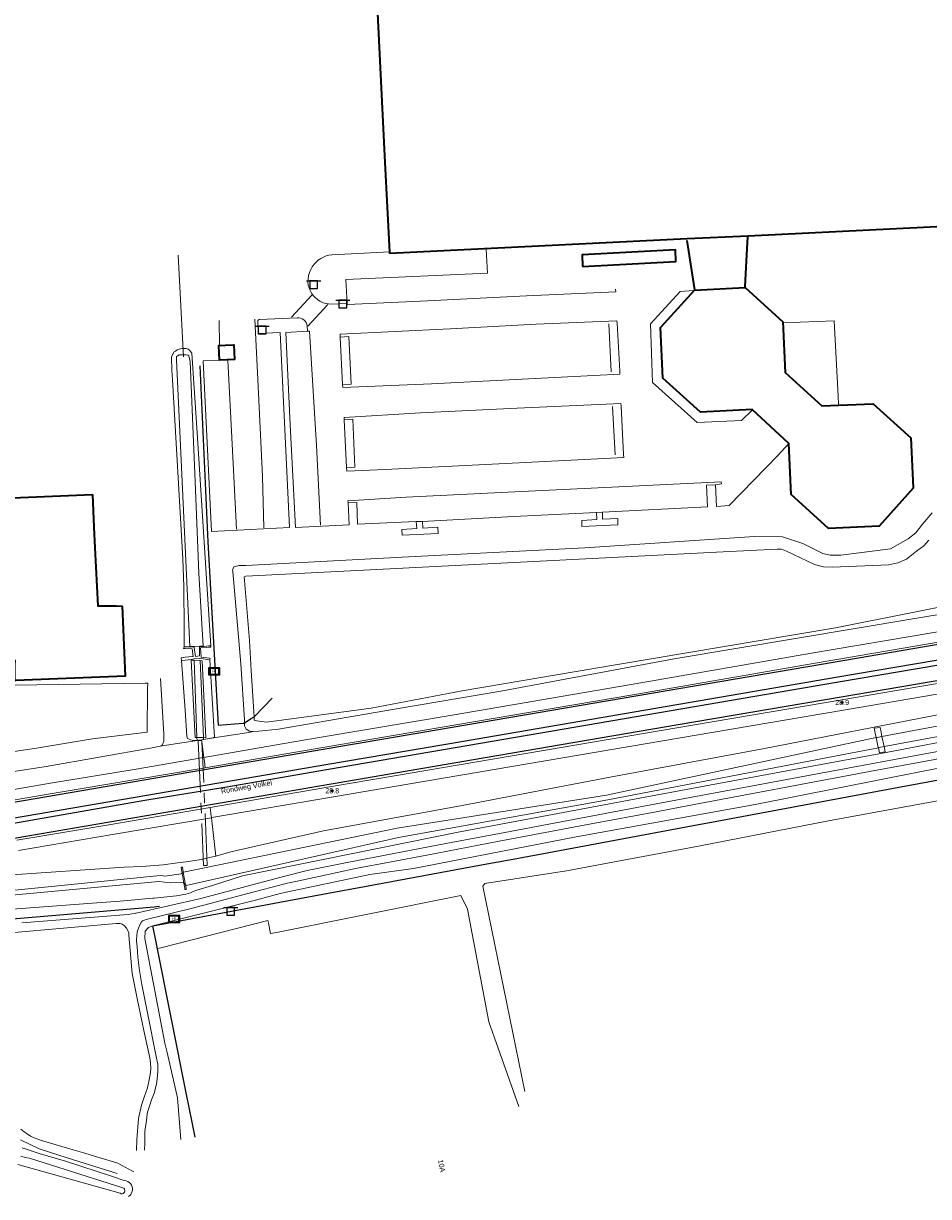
# Model space of a CAD drawing. Header units: metres. Extents: x 169249 to 194689, y 406250 to 412203.
# Tile 98 of 256: x 173406 to 173581, y 406463 to 406689. Entities that reach past the tile are written whole.
import ezdxf
from ezdxf.enums import TextEntityAlignment as Align

# ---------------------------------------------------------------- set-up
doc = ezdxf.new("R2010")
doc.units = ezdxf.units.M
doc.linetypes.add('BGT_NLCS_N264$0$AM-AS', pattern=[16, 10, -2, 2, -2])
doc.layers.get('0').update_dxf_attribs({"linetype": 'CONTINUOUS'})
for name, color, linetype, lineweight in [('BGT_NLCS_N264$0$B-WE-AM-AS_KUNSTWERK_DUIKER-GV', 252, 'BGT_NLCS_N264$0$AM-AS', 18), ('BGT_NLCS_N264$0$B-WE-GW-TALUD_KRUIN-G', 252, 'CONTINUOUS', 18), ('BGT_NLCS_N264$0$B-WE-GW-TALUD_TEEN-G', 252, 'CONTINUOUS', 18), ('BGT_NLCS_N264$0$B-WE-GW-WATERGANG_INSTEEK-G', 252, 'CONTINUOUS', 18), ('BGT_NLCS_N264$0$B-WE-GW-WATERGANG_SLOOT_BODEM-G', 252, 'CONTINUOUS', 18), ('BGT_NLCS_N264$0$B-WE-GW-WATERGANG_WATERLIJN-G', 252, 'CONTINUOUS', 18), ('BGT_NLCS_N264$0$B-WE-KW-KUNSTWERK-G', 252, 'CONTINUOUS', 18), ('BGT_NLCS_N264$0$B-WE-KW-KUNSTWERK_DUIKER-G', 252, 'CONTINUOUS', 18), ('BGT_NLCS_N264$0$B-WE-KW-KUNSTWERK_SLUIS-G', 252, 'CONTINUOUS', 18), ('BGT_NLCS_N264$0$B-WE-OG-TOPOGRAFIE_BEBOUWING-G', 252, 'CONTINUOUS', 35), ('BGT_NLCS_N264$0$B-WE-OG-TOPOGRAFIE_CULTUURSCHEIDING-G', 252, 'CONTINUOUS', 18), ('BGT_NLCS_N264$0$B-WE-OG-TOPOGRAFIE_WATER-GV', 252, 'CONTINUOUS', 18), ('BGT_NLCS_N264$0$B-WE-OG-TOPOGRAFIE_WEG_BERM-GV', 252, 'CONTINUOUS', 18), ('BGT_NLCS_N264$0$B-WE-OG-TOPOGRAFIE_WEG_VERHARD-G', 252, 'CONTINUOUS', 18), ('BGT_NLCS_N264$0$B-WE-VW-VERKEERSTEKEN_BORD-S', 252, 'CONTINUOUS', 25), ('BGT_NLCS_N264$0$B-WE-WH-KUNSTWERK_STUW-G', 252, 'CONTINUOUS', 18), ('X-XX-AL-REFERENTIE-G', 7, 'CONTINUOUS', 18)]:
    doc.layers.add(name, color=color, linetype=linetype, lineweight=lineweight)
for name, color, linetype in [('BGT_NLCS_N264$0$B-WE-IE-MEUBILAIR_WEGMEUBILAIR-S', 252, 'CONTINUOUS'), ('BGT_NLCS_N264$0$B-WE-IE-TERREINAFSCHEIDING_KUNSTMATIG_HEKWERK_RASTER-G', 252, 'CONTINUOUS'), ('BGT_NLCS_N264$0$B-WE-VW-MARKERING-G', 252, 'CONTINUOUS'), ('BGT_NLCS_N264$0$Label_Nummeraanduidingreeks', 252, 'CONTINUOUS'), ('BGT_NLCS_N264$0$Label_Openbareruimte', 252, 'CONTINUOUS'), ('BGT_NLCS_N264$0$Label_Puntobject', 252, 'CONTINUOUS')]:
    doc.layers.add(name, color=color, linetype=linetype)
doc.styles.add('BGT_NLCS_N264$0$NLCS-ISO', font='NLCS-ISO.ttf')
doc.styles.add('BGT_NLCS_N264$0$STANDARD', font='txt')

# ---------------------------------------------------------------- blocks, each defined once
blk = doc.blocks.new('BGT_NLCS_N264$0$SVW-VERKEERSTEKEN_BORD_ANWB-SO')
blk.add_line((-1.375, 0), (1.375, 0))
at = {"flags": 128}
blk.add_lwpolyline([(-0.75, 0), (-0.75, -1.5), (0.75, -1.5), (0.75, 0)], close=True, dxfattribs=at)
blk = doc.blocks.new('BGT_NLCS_N264$0$SRI-TERREINKAST-SO')
at = {"ltscale": 0.1}
h = blk.add_hatch(color=256, dxfattribs=at)
h.paths.add_polyline_path([(1.16, 0.64), (-1.01, 0.64), (-1.01, -0.71), (1.16, -0.71)])
h.paths.add_polyline_path([(1.01, 0.49), (-0.86, 0.49), (-0.86, -0.56), (1.01, -0.56)], flags=16)
at = {"flags": 128}
for points in [[(1.16, 0.64), (-1.01, 0.64), (-1.01, -0.71), (1.16, -0.71)], [(1.01, 0.49), (-0.86, 0.49), (-0.86, -0.56), (1.01, -0.56)]]:
    blk.add_lwpolyline(points, close=True, dxfattribs=at)
at = {"style": 'BGT_NLCS_N264$0$NLCS-ISO'}
blk.add_text('RI', height=0.6, dxfattribs=at).set_placement((-0.26, -0.29))
blk = doc.blocks.new('BGT_NLCS_N264$0$SIE-WEG_PAAL_ALGEMEEN_TYPE_02-SO')
at = {"ltscale": 0.5}
h = blk.add_hatch(color=256, dxfattribs=at)
h.paths.add_polyline_path([(0, 0), (0.1875, 0, 0.41421356), (0, 0.1875)])
h.paths.add_polyline_path([(0, -0.1875), (0, 0), (-0.1875, 0, 0.41421356)])
for p, q in [((-0.1875, 0), (0.1875, 0)), ((0, -0.1875), (0, 0.1875))]:
    blk.add_line(p, q, dxfattribs=at)
blk.add_circle((0, 0), 0.1875, dxfattribs=at)
blk = doc.blocks.new('BGT_NLCS_N264')
at = {"layer": 'BGT_NLCS_N264$0$B-WE-AM-AS_KUNSTWERK_DUIKER-GV'}
blk.add_polyline3d([(173440.49, 406526.56, 16.8), (173441.18, 406526.59, 16.8), (173440.17, 406550.47, 16.54), (173440.16, 406550.7, 16.54), (173439.46, 406550.67, 16.54), (173440.49, 406526.56, 16.8)], dxfattribs=at)
at = {"layer": 'BGT_NLCS_N264$0$B-WE-GW-TALUD_KRUIN-G'}
blk.add_polyline3d([(173404.57, 406468.81, 19.44), (173424.37, 406463.25, 19.43), (173424.55, 406463.17, 19.43), (173424.74, 406463.17, 19.43), (173424.93, 406463.22, 19.43), (173425.09, 406463.33, 19.42), (173425.2, 406463.49, 19.42), (173425.23, 406463.58, 19.42), (173425.26, 406463.67, 19.42), (173425.25, 406463.87, 19.41), (173425.18, 406464.06, 19.41), (173425.04, 406464.21, 19.41), (173424.86, 406464.31, 19.4), (173406.82, 406470.01, 19.43), (173405.99, 406470.19, 19.43), (173405.16, 406470.43, 19.43)], dxfattribs=at)
at = {"layer": 'BGT_NLCS_N264$0$B-WE-GW-TALUD_TEEN-G'}
blk.add_polyline3d([(173405.42, 406472.02, 18.47), (173408.73, 406470.91, 18.44), (173413.76, 406469.43, 18.39), (173422.88, 406466.49, 18.37), (173425.16, 406465.74, 18.37), (173425.5, 406465.68, 18.36), (173425.82, 406465.55, 18.34), (173426.1, 406465.36, 18.33), (173426.34, 406465.12, 18.32), (173426.53, 406464.83, 18.31), (173426.66, 406464.52, 18.3), (173426.72, 406464.18, 18.28), (173426.71, 406463.84, 18.27), (173426.63, 406463.48, 18.27), (173426.47, 406463.14, 18.27), (173426.39, 406463.04, 18.27), (173426.24, 406462.85, 18.27), (173425.96, 406462.62, 18.27)], dxfattribs=at)
at = {"layer": 'BGT_NLCS_N264$0$B-WE-GW-WATERGANG_INSTEEK-G'}
for p, q in [((173439.52, 406550.75, 18.29), (173439.22, 406550.74, 18.3)), ((173440.45, 406550.9, 18.28), (173440.12, 406550.85, 18.3))]:
    blk.add_line(p, q, dxfattribs=at)
for points in [[(173448.37, 406554.12, 18.38), (173448.37, 406554.73, 18.38), (173447.65, 406565.54, 18.73), (173446.1, 406583.37, 18.96), (173446.08, 406583.59, 18.96), (173446.35, 406584.26, 19), (173447.35, 406584.49, 19.01), (173448.65, 406584.49, 19.01), (173480.08, 406586.19, 18.96), (173514.13, 406587.91, 18.95), (173546.93, 406590.12, 19.08), (173552.35, 406590.05, 19.17), (173556.3, 406588.75, 19.19), (173560.12, 406586.81, 19.09), (173561.57, 406586.54, 19.09), (173563.62, 406586.52, 19.07), (173573.25, 406587.74, 19.13), (173576.66, 406589.66, 19.15), (173578.13, 406590.84, 19.15), (173579.42, 406592.47, 19.16), (173581.26, 406594.71, 19.18)], [(173441.87, 406569, 19.16), (173441.09, 406581, 19.13), (173439.21, 406610.16, 19.07), (173438.21, 406625.53, 19.07), (173437.97, 406625.88, 19.08), (173437.85, 406626.05, 19.09), (173437.52, 406626.28, 19.1), (173437.1, 406626.41, 19.1), (173436.29, 406626.42, 19.1), (173435.74, 406626.32, 19.1), (173435.38, 406626.18, 19.1), (173435.04, 406625.94, 19.12), (173434.82, 406625.78, 19.13), (173434.51, 406625.34, 19.15), (173434.48, 406625.26, 19.16), (173434.28, 406624.78, 19.2), (173434.37, 406622.16, 19.23), (173434.48, 406620.41, 19.22), (173436.47, 406585.85, 19.08), (173436.66, 406580.4, 19.19), (173436.71, 406572.28, 19.15), (173436.73, 406568.8, 19.14)], [(173702.02, 406571.35, 18.56), (173661.16, 406564.68, 18.54), (173636.1, 406560.32, 18.36), (173619.78, 406557.48, 18.25), (173572.71, 406548.44, 18.09), (173534.76, 406541.44, 18.08), (173490.03, 406533.08, 18.02), (173448.01, 406524.58, 18.11), (173442.17, 406522.69, 18.03), (173439.15, 406521.82, 18.08), (173438.49, 406521.53, 18.17), (173437.95, 406521.29, 18.2), (173437.02, 406521.02, 18.23), (173435.24, 406520.7, 18.26), (173430.92, 406520.28, 18.31), (173430.7, 406520.26, 18.31), (173424.37, 406519.65, 18.39), (173419.86, 406519.33, 18.39), (173406.1, 406518.34, 18.38), (173385.35, 406516.75, 18.39)], [(173441.7, 406566.31, 18.53), (173442.56, 406551.37, 18.38), (173442.43, 406551.31, 18.35)], [(173439.22, 406550.74, 18.3), (173438.82, 406550.71, 18.32), (173438.31, 406550.72, 18.35), (173437.34, 406551.12, 18.43), (173437.26, 406551.56, 18.43), (173436.9, 406556.54, 18.48), (173436.21, 406566.15, 18.58)], [(173432.18, 406562.7, 18.48), (173432.8, 406551.92, 18.33), (173432.77, 406550.6, 18.31), (173432.5, 406549.82, 18.34), (173432.11, 406549.6, 18.37)], [(173450.08, 406552.42, 18.52), (173449.36, 406552.49, 18.53), (173448.71, 406552.88, 18.38), (173448.38, 406553.52, 18.38), (173448.37, 406554.12, 18.38)], [(173442.43, 406551.31, 18.35), (173442.24, 406551.21, 18.3), (173440.49, 406550.91, 18.28), (173440.45, 406550.9, 18.28)]]:
    blk.add_polyline3d(points, dxfattribs=at)
at = {"layer": 'BGT_NLCS_N264$0$B-WE-GW-WATERGANG_SLOOT_BODEM-G'}
for p, q in [((173439.79, 406566.15, 17.17), (173438.68, 406566.2, 17.15)), ((173450.23, 406555.28, 17.13), (173449.67, 406564.26, 17.22)), ((173439.2, 406551.3, 17.07), (173440.43, 406551.26, 17.03))]:
    blk.add_line(p, q, dxfattribs=at)
for points in [[(173627.1, 406584.94, 17.29), (173626.09, 406584.22, 17.32), (173622.64, 406583.72, 16.92), (173607.45, 406580.81, 16.79), (173592.67, 406578.47, 16.81), (173562.62, 406572.48, 17.24), (173520.11, 406565.32, 16.71), (173490.45, 406560.31, 16.77), (173472.86, 406556.98, 16.97), (173452.62, 406554.28, 17.36), (173452.2, 406554.33, 17.37), (173450.74, 406554.48, 17.4), (173450.27, 406554.61, 17.12), (173450.23, 406555.28, 17.13)], [(173571.58, 406551.48, 16.98), (173663.43, 406568.67, 15.93), (173663.58, 406568.69, 15.93)], [(173664.01, 406566.59, 15.92), (173663.67, 406566.53, 15.92), (173630.43, 406560.36, 16.29), (173572, 406549.53, 16.93)], [(173438.68, 406566.2, 17.15), (173438.08, 406566.23, 17.14), (173438.84, 406551.32, 17.08), (173439.2, 406551.3, 17.07)], [(173440.43, 406551.26, 17.03), (173440.94, 406551.24, 17.02), (173440.2, 406566.13, 17.18), (173439.79, 406566.15, 17.17)], [(173120.36, 406498.01, 16.45), (173137.62, 406501.87, 16.35), (173159.2, 406505.47, 16.44), (173181.73, 406509.73, 16.01), (173214.29, 406515.72, 16.05), (173245.04, 406521.3, 16), (173257.37, 406523.51, 16.04), (173271.98, 406526.38, 16.01), (173287.77, 406528.67, 16.01), (173303.34, 406531.25, 16.07), (173317.03, 406533.7, 16.18), (173330.96, 406536.63, 16.21), (173346.05, 406538.74, 16.25), (173355.95, 406540.37, 16.18), (173369.56, 406542.82, 15.96), (173383.33, 406545.02, 16.25), (173394.3, 406547.17, 16.37), (173408.2, 406549.23, 16.5), (173419.01, 406551.05, 16.65), (173429.59, 406552.29, 16.81), (173429.67, 406560.71, 16.75), (173429.68, 406561.81, 16.74), (173429.2, 406561.8, 16.75), (173404.08, 406561.4, 17.08)], [(173436.56, 406525.22, 16.83), (173436.62, 406525.25, 16.86), (173477.91, 406533.76, 16.71), (173518.32, 406540.17, 16.57), (173570.47, 406551.27, 16.99)], [(173570.47, 406551.27, 16.99), (173570.62, 406551.3, 17), (173571.58, 406551.48, 16.98)], [(173570.88, 406549.32, 16.94), (173564.13, 406548.02, 16.96), (173518.62, 406539.28, 17.07), (173478.16, 406531.99, 17.08), (173467.88, 406529.66, 17.08), (173442.24, 406523.87, 17.08), (173437.09, 406522.71, 17.08), (173436.96, 406522.85, 17)], [(173572, 406549.53, 16.93), (173571.06, 406549.35, 16.94), (173570.88, 406549.32, 16.94)], [(173436.65, 406523.18, 16.8), (173436.56, 406523.29, 16.74), (173434.04, 406523.24, 16.53), (173431.8, 406523.49, 16.45), (173381.18, 406518.78, 16.5)], [(173383.44, 406519.72, 16.49), (173409.14, 406522.31, 16.55), (173431.46, 406524.56, 16.6), (173432.25, 406524.64, 16.6), (173432.64, 406524.58, 16.6), (173432.98, 406524.52, 16.55), (173436.12, 406524.95, 16.59), (173436.33, 406525.07, 16.7)], [(173436.33, 406525.07, 16.7), (173436.51, 406525.19, 16.8), (173436.56, 406525.22, 16.83)], [(173436.96, 406522.85, 17), (173436.79, 406523.03, 16.89), (173436.65, 406523.18, 16.8)]]:
    blk.add_polyline3d(points, dxfattribs=at)
at = {"layer": 'BGT_NLCS_N264$0$B-WE-GW-WATERGANG_WATERLIJN-G'}
for points in [[(173449.67, 406564.26, 17.22), (173449.32, 406570.04, 17.22), (173448.39, 406581.64, 17.22), (173448.34, 406582.31, 17.22), (173448.66, 406582.48, 17.22), (173540.87, 406587.17, 17.22), (173551.3, 406587.7, 17.22), (173552.17, 406587.66, 17.22), (173553.1, 406587.26, 17.22), (173558.56, 406584.68, 17.22), (173560.31, 406584.25, 17.22), (173562.04, 406584.19, 17.22), (173572.92, 406584.65, 17.22), (173574.63, 406585.02, 17.22), (173576.31, 406585.73, 17.22), (173578.27, 406587.26, 17.22), (173579.65, 406588.33, 17.22), (173580.62, 406589.43, 17.22)], [(173437.1, 406625.2, 18.31), (173436.8, 406625.22, 18.31), (173435.9, 406625.19, 18.31), (173435.74, 406625.19, 18.31), (173435.43, 406625.03, 18.31), (173435.27, 406624.89, 18.34), (173435.22, 406624.22, 18.34), (173437.83, 406568.87, 18.34), (173438.62, 406568.9, 18.34), (173439.69, 406568.93, 18.34), (173440.42, 406568.96, 18.34), (173439.57, 406583.05, 18.34), (173438.89, 406599.13, 18.34), (173437.87, 406623.91, 18.34), (173437.65, 406625, 18.31), (173437.42, 406625.18, 18.31), (173437.1, 406625.2, 18.31)]]:
    blk.add_polyline3d(points, dxfattribs=at)
at = {"layer": 'BGT_NLCS_N264$0$B-WE-IE-TERREINAFSCHEIDING_KUNSTMATIG_HEKWERK_RASTER-G'}
for points in [[(173439.73, 406623.11, 19.25), (173441.28, 406589.06, 19.15), (173443.28, 406553.67, 18.64), (173448.12, 406554.06, 18.56), (173448.31, 406554.08, 18.56), (173448.37, 406554.12, 18.53)], [(173430.68, 406514.91, 18.42), (173464.55, 406521.2, 18.24), (173471.56, 406522.49, 18.25), (173494.53, 406526.74, 18.27), (173500.33, 406527.81, 18.28), (173535.78, 406534.43, 18.33), (173539.64, 406535.15, 18.33), (173574.52, 406541.65, 18.29), (173598.58, 406546.1, 18.35), (173625.09, 406551.18, 18.32), (173650.04, 406555.65, 18.46), (173667.77, 406558.83, 18.68), (173693.09, 406563.48, 18.69), (173695.51, 406563.87, 18.7), (173770.6, 406576.02, 18.94), (173810.19, 406582.13, 19.42), (173844.3, 406587.7, 19.69), (173845.14, 406587.84, 19.7)], [(173450.23, 406555.28, 17.62), (173450.3, 406555.32, 17.58), (173453.71, 406558.87, 17.41)], [(173448.37, 406554.12, 18.53), (173449.68, 406554.93, 17.89), (173450.23, 406555.28, 17.62)], [(173431.95, 406518.62, 18.36), (173430.92, 406518.54, 18.36), (173383.72, 406514.54, 18.45)], [(173438.82, 406474.11, 18.33), (173438.25, 406476.98, 18.34), (173437.12, 406482.64, 18.35), (173431.37, 406511.46, 18.41), (173430.68, 406514.91, 18.42)]]:
    blk.add_polyline3d(points, dxfattribs=at)
at = {"layer": 'BGT_NLCS_N264$0$B-WE-KW-KUNSTWERK-G'}
for p, q in [((173570.87, 406549.36, 17.97), (173570.47, 406551.27, 18.02)), ((173570.88, 406549.32, 17.97), (173570.87, 406549.36, 17.97))]:
    blk.add_line(p, q, dxfattribs=at)
for points in [[(173570.47, 406551.27, 18.02), (173570.29, 406552.1, 18.05), (173570.08, 406553.09, 18.07), (173571.21, 406553.25, 18.06), (173571.41, 406552.31, 18.04), (173571.58, 406551.48, 18.01)], [(173571.58, 406551.48, 18.01), (173571.99, 406549.58, 17.97), (173572, 406549.53, 17.96)], [(173572, 406549.53, 17.96), (173572.21, 406548.54, 17.94), (173571.09, 406548.31, 17.94), (173570.88, 406549.32, 17.97)]]:
    blk.add_polyline3d(points, dxfattribs=at)
at = {"layer": 'BGT_NLCS_N264$0$B-WE-KW-KUNSTWERK_DUIKER-G'}
blk.add_line((173436.59, 406624.83, 16.2), (173435.57, 406644.46, 17.29), dxfattribs=at)
at = {"layer": 'BGT_NLCS_N264$0$B-WE-KW-KUNSTWERK_SLUIS-G'}
for points in [[(173436.21, 406566.15, 18.58), (173436.13, 406566.68, 18.73), (173436.92, 406566.78, 18.74), (173438.33, 406566.96, 18.76), (173438.49, 406566.95, 18.59), (173438.29, 406568.45, 19.24), (173436.86, 406568.46, 19.21), (173436.6, 406568.47, 19.2), (173436.73, 406568.8, 19.14)], [(173436.73, 406568.8, 19.14), (173436.84, 406568.8, 19.14), (173438.62, 406568.83, 19.16), (173438.63, 406568.83, 19.16), (173438.65, 406568.67, 19.11), (173438.91, 406566.93, 18.59), (173439.71, 406567.04, 18.58), (173439.67, 406568.7, 19.12), (173439.66, 406568.78, 19.14), (173439.69, 406568.79, 19.14), (173440.58, 406568.87, 19.15), (173441.51, 406568.97, 19.16), (173441.87, 406569, 19.16)], [(173441.87, 406569, 19.16), (173441.85, 406568.77, 19.17), (173441.52, 406568.74, 19.16), (173439.9, 406568.6, 19.12), (173439.98, 406566.81, 18.53), (173441.6, 406566.59, 18.54), (173441.78, 406566.57, 18.54), (173441.7, 406566.31, 18.53)], [(173440.38, 406566.47, 18.53), (173439.79, 406566.54, 18.52), (173439.78, 406566.54, 18.52), (173438.67, 406566.47, 18.5), (173438.67, 406566.47, 18.51), (173438.06, 406566.39, 18.52), (173436.93, 406566.24, 18.56), (173436.21, 406566.15, 18.58)], [(173441.7, 406566.31, 18.53), (173441.61, 406566.32, 18.53), (173440.38, 406566.47, 18.53)]]:
    blk.add_polyline3d(points, dxfattribs=at)
at = {"layer": 'BGT_NLCS_N264$0$B-WE-OG-TOPOGRAFIE_BEBOUWING-G'}
for p, q in [((173476.46, 406644.78, 30.33), (173476.45, 406645.09, 30.33)), ((173545.14, 406638.17, 22.7), (173545.14, 406638.2, 22.7))]:
    blk.add_line(p, q, dxfattribs=at)
for points in [[(173476.45, 406645.09, 30.33), (173475.59, 406662.39, 30.33), (173470.18, 406772.38, 30.33), (173596.71, 406778.56, 30.33), (173596.82, 406778.57, 30.33), (173600.21, 406709.32, 30.33), (173603.04, 406651.52, 30.33), (173603.05, 406651.19, 30.33), (173603.05, 406650.97, 30.33), (173545.72, 406648.16, 30.33), (173533.93, 406647.59, 30.33), (173476.46, 406644.78, 30.33)], [(173545.14, 406638.2, 22.7), (173545.16, 406638.44, 22.7), (173545.55, 406645.76, 22.7), (173545.68, 406648.03, 22.7)], [(173533.89, 406647.32, 22.7), (173535.32, 406637.8, 22.7), (173535.33, 406637.73, 22.7)], [(173513.68, 406642.25, 19.18), (173531.76, 406643.22, 19.18), (173531.67, 406645.48, 19.18), (173513.63, 406644.55, 19.18), (173513.68, 406642.25, 19.18)], [(173553.57, 406608.11, 26.5), (173546.47, 406614.64, 26.5), (173536.53, 406614.12, 26.5), (173529.23, 406620.71, 26.5), (173528.79, 406630.5, 26.5), (173528.9, 406630.62, 26.5), (173535.34, 406637.73, 26.5), (173545.14, 406638.2, 26.5)], [(173545.14, 406638.2, 26.5), (173545.17, 406638.2, 26.5), (173552.4, 406631.6, 26.5), (173552.88, 406621.8, 26.5), (173559.94, 406615.35, 26.5), (173569.89, 406615.73, 26.5), (173577.16, 406609.2, 26.5), (173577.63, 406599.5, 26.5), (173577.63, 406599.45, 26.5), (173571.02, 406592.13, 26.5), (173561.26, 406591.66, 26.5), (173554.03, 406598.24, 26.5), (173553.58, 406608.1, 26.5), (173553.57, 406608.11, 26.5)], [(173444.74, 406627.08, 23.2), (173446.25, 406627.14, 23.2), (173446.32, 406627.15, 23.2), (173446.44, 406624.31, 23.2), (173443.58, 406624.17, 23.2), (173443.44, 406627.03, 23.2), (173444.74, 406627.08, 23.2)], [(173418.98, 406598.21, 29.15), (173419.28, 406591.95, 28.75), (173419.47, 406587.96, 28.49), (173420.01, 406576.74, 27.77), (173420.2, 406576.74, 27.77), (173423.56, 406576.7, 27.77), (173424.73, 406576.68, 27.77), (173425.35, 406563.14, 27.59), (173404.17, 406562.28, 27.62), (173404, 406562.27, 27.62), (173404.03, 406565.33, 30.4), (173404.04, 406566.17, 31.16), (173371.48, 406564.77, 30.65), (173369.06, 406618.31, 30.86), (173369.06, 406618.34, 30.86), (173381.33, 406618.91, 30.96), (173402.52, 406619.9, 31.13), (173402.56, 406619.9, 31.13), (173403.54, 406597.77, 30.66), (173403.55, 406597.56, 30.65), (173418.98, 406598.21, 29.15)]]:
    blk.add_polyline3d(points, dxfattribs=at)
at = {"layer": 'BGT_NLCS_N264$0$B-WE-OG-TOPOGRAFIE_CULTUURSCHEIDING-G'}
for points in [[(173845.14, 406587.84, 19.7), (173843.89, 406589.07, 19.58), (173843.02, 406589.35, 19.56), (173825.74, 406586.54, 19.41), (173806.18, 406583.62, 19.31), (173792.48, 406581.58, 19.25), (173758.02, 406576.76, 18.97), (173723.56, 406571.02, 18.73), (173692.23, 406565.59, 18.75), (173650.11, 406558.32, 18.62), (173648.54, 406558.02, 18.61), (173616.15, 406551.79, 18.29), (173579.52, 406544.77, 18.27), (173547.07, 406538.33, 18.27), (173512.47, 406532.09, 18.29), (173481.05, 406525.96, 18.29), (173472.62, 406524.8, 18.35), (173455.54, 406521.25, 18.35), (173450.49, 406519.86, 18.32), (173430.68, 406514.91, 18.42)], [(173502.56, 406482.9, 18.73), (173494.46, 406522.56, 18.7), (173494.83, 406523.11, 18.64), (173495.22, 406523.17, 18.64), (173510.61, 406525.51, 18.5), (173536.43, 406530.37, 18.58), (173561.23, 406535.21, 18.41), (173589, 406540.25, 18.41), (173619.66, 406546.14, 18.38), (173632.86, 406548.4, 18.37), (173633.93, 406548.34, 18.36), (173634.03, 406548.31, 18.36), (173635.09, 406548.02, 18.35), (173636.24, 406546.92, 18.37), (173636.39, 406546.47, 18.37), (173640.97, 406522, 18.44), (173645.97, 406502.22, 18.46), (173646.1, 406501.69, 18.46), (173649.73, 406484.68, 18.47)], [(173431.55, 406510.53, 18.59), (173432.19, 406510.69, 18.59), (173452.9, 406515.92, 18.67), (173453.01, 406515.42, 18.65), (173453.43, 406513.43, 18.57), (173454.55, 406513.65, 18.57), (173490.16, 406520.74, 18.64), (173491.46, 406518.12, 18.64), (173495.63, 406496.34, 18.71), (173501.38, 406479.98, 18.7)], [(173430.68, 406514.91, 18.42), (173429.84, 406514.58, 18.46), (173429.17, 406513.9, 18.49), (173429.12, 406512.47, 18.49), (173429.39, 406511.09, 18.49), (173433.02, 406492.23, 18.38), (173433.37, 406490.73, 18.38), (173434.66, 406485.08, 18.4), (173435.43, 406481.7, 18.41), (173436.11, 406473.62, 18.29)]]:
    blk.add_polyline3d(points, dxfattribs=at)
at = {"layer": 'BGT_NLCS_N264$0$B-WE-OG-TOPOGRAFIE_WATER-GV'}
for p, q in [((173439.2, 406551.3, 17.59), (173438.68, 406566.2, 0.23)), ((173439.79, 406566.15, 0.37), (173440.43, 406551.26, 17.88)), ((173437.55, 406550.44, 18.31), (173439.22, 406550.7, 18.29)), ((173439.22, 406550.74, 18.25), (173439.2, 406551.3, 17.59)), ((173439.22, 406550.7, 18.29), (173439.22, 406550.74, 18.25)), ((173440.43, 406551.26, 17.88), (173440.45, 406550.9, 18.3)), ((173440.45, 406550.9, 18.31), (173442.4, 406551.21, 18.35)), ((173440.45, 406550.9, 18.3), (173440.45, 406550.9, 18.31)), ((173442.4, 406551.21, 18.35), (173442.43, 406551.31, 11.87)), ((173449.2, 406552.28, 18.5), (173450.08, 406552.42, 18.52)), ((173432.11, 406549.6, 18.37), (173433.29, 406549.78, 18.36))]:
    blk.add_line(p, q, dxfattribs=at)
for points in [[(173849.27, 406602.19, 19.92), (173848.72, 406602.35, 19.91), (173848.3, 406602.41, 19.91), (173847.24, 406602.32, 19.94), (173822.37, 406598.33, 19.88), (173787.16, 406592.48, 19.63), (173752.31, 406586.2, 19.35), (173719.9, 406580.75, 19.2), (173693.11, 406576.31, 18.97), (173666.71, 406571.89, 18.95), (173643.17, 406567.68, 18.87), (173615.7, 406562.25, 18.69), (173583.32, 406555.89, 18.59), (173548.89, 406549.14, 18.42), (173519.39, 406543.7, 18.34), (173490.46, 406538.13, 18.32), (173463.64, 406533.29, 18.38), (173445.72, 406529.22, 18.27), (173442.86, 406528.39, 18.25)], [(173450.08, 406552.42, 18.52), (173451.17, 406552.5, 18.52), (173454.98, 406552.87, 18.5), (173477.39, 406556.78, 18.49), (173497.91, 406560.26, 18.46), (173531.41, 406566.52, 18.38), (173577.9, 406574.3, 18.55), (173610.69, 406579.71, 18.71), (173626.41, 406582.4, 18.72)], [(173052.6, 406487.37, 17.79), (173053.94, 406486.93, 17.75), (173055.7, 406486.71, 17.78), (173058.03, 406486.74, 17.73), (173065.8, 406486.94, 17.81), (173068.9, 406487.16, 17.82), (173077.19, 406488.71, 17.75), (173092.81, 406491.42, 17.78), (173109.14, 406494.21, 17.76), (173123.8, 406496.95, 17.86), (173145.2, 406500.4, 17.95), (173159.94, 406503.29, 17.87), (173171.28, 406505.19, 17.95), (173217.37, 406513.03, 18), (173248.73, 406518.46, 18.02), (173281.34, 406523.97, 18.17), (173321.09, 406530.68, 18.26), (173354.22, 406536.19, 18.28), (173382.83, 406541.49, 18.24), (173410.07, 406545.72, 18.36), (173430.57, 406549.32, 18.38), (173432.11, 406549.6, 18.37)], [(173442.86, 406528.39, 18.25), (173442.78, 406528.37, 18.25), (173440.02, 406527.71, 18.26), (173437.09, 406527.28, 18.23), (173435.46, 406527.05, 18.17), (173432.68, 406526.72, 18.17), (173428.57, 406526.4, 18.23), (173425.13, 406526.22, 18.22), (173402.49, 406524.73, 18.41), (173388.93, 406523.98, 18.48), (173363.77, 406519.74, 18.41), (173338.98, 406515.46, 18.35), (173298.39, 406508.7, 18.35), (173256.44, 406501.41, 18.23), (173212.91, 406494.14, 18.15), (173177.49, 406488.04, 18.05), (173140.5, 406481.66, 18.13), (173106.29, 406475.97, 18.13), (173089.36, 406472.53, 18.13)]]:
    blk.add_polyline3d(points, dxfattribs=at)
at = {"layer": 'BGT_NLCS_N264$0$B-WE-OG-TOPOGRAFIE_WEG_BERM-GV'}
for p, q in [((173437.55, 406550.44, 18.31), (173433.29, 406549.78, 18.36)), ((173439.52, 406550.75, 18.29), (173439.22, 406550.7, 18.29)), ((173440.12, 406550.85, 18.3), (173439.52, 406550.75, 18.29)), ((173440.45, 406550.9, 18.31), (173440.12, 406550.85, 18.3)), ((173449.2, 406552.28, 18.5), (173442.4, 406551.21, 18.35)), ((173442.86, 406528.39, 18.25), (173441.98, 406535.8, 18.46))]:
    blk.add_line(p, q, dxfattribs=at)
for points in [[(173440.54, 406547.44, 18.41), (173455.66, 406550.04, 18.43), (173463.59, 406551.39, 18.43), (173488.49, 406555.62, 18.46), (173523.48, 406561.6, 18.59), (173558.35, 406567.62, 18.73), (173562.14, 406568.27, 18.74), (173592.66, 406573.46, 18.82), (173619.76, 406578.11, 18.91), (173647.28, 406582.77, 18.99), (173660.7, 406585.05, 19.02), (173678.79, 406588.12, 19.07), (173710.36, 406593.53, 19.24), (173726.94, 406596.44, 19.42), (173759.32, 406601.99, 19.64), (173761.12, 406602.29, 19.65), (173800.34, 406608.95, 19.94), (173836.64, 406615.12, 20.23), (173857.79, 406618.73, 20.27)], [(173440.79, 406545.45, 18.41), (173455.99, 406548.06, 18.43), (173463.92, 406549.41, 18.43), (173488.83, 406553.65, 18.46), (173523.82, 406559.63, 18.59), (173558.69, 406565.65, 18.73), (173562.48, 406566.29, 18.74), (173592.99, 406571.49, 18.82), (173620.09, 406576.14, 18.91), (173647.62, 406580.8, 18.99), (173661.03, 406583.08, 19.02), (173679.13, 406586.14, 19.07), (173710.7, 406591.56, 19.24), (173727.28, 406594.47, 19.42), (173759.66, 406600.02, 19.64), (173761.45, 406600.32, 19.65), (173800.67, 406606.97, 19.94), (173836.97, 406613.15, 20.23), (173858.13, 406616.76, 20.27)], [(173850.36, 406607.5, 20.23), (173846.94, 406606.91, 20.21), (173814.24, 406601.39, 20.04), (173773.1, 406594.36, 19.73), (173760.97, 406592.28, 19.65), (173708.06, 406583.2, 19.26), (173667.68, 406576.37, 19.14), (173662.33, 406575.45, 19.11), (173628.87, 406569.72, 18.94), (173581.9, 406561.63, 18.75), (173563.8, 406558.57, 18.72), (173535.32, 406553.74, 18.67), (173477.01, 406543.82, 18.47), (173465.22, 406541.8, 18.47), (173441.74, 406537.79, 18.46)], [(173441.98, 406535.8, 18.46), (173442.08, 406535.82, 18.46), (173465.56, 406539.83, 18.47), (173477.34, 406541.84, 18.47), (173535.66, 406551.77, 18.67), (173564.13, 406556.59, 18.72), (173582.23, 406559.66, 18.75), (173629.21, 406567.75, 18.94), (173662.66, 406573.48, 19.11), (173668.02, 406574.4, 19.14), (173708.4, 406581.23, 19.26), (173761.31, 406590.31, 19.65), (173773.43, 406592.39, 19.73), (173814.58, 406599.41, 20.04), (173847.27, 406604.94, 20.21), (173850.7, 406605.53, 20.23), (173850.76, 406605.54, 20.23)], [(173440.54, 406547.44, 18.41), (173440.17, 406550.47, 16.54), (173440.16, 406550.7, 16.54), (173440.12, 406550.85, 18.3)], [(173384.76, 406537.97, 18.41), (173410.88, 406542.46, 18.36), (173427.46, 406545.2, 18.4), (173440.45, 406547.42, 18.41), (173440.54, 406547.44, 18.41)], [(173440.79, 406545.45, 18.41), (173440.64, 406546.65, 18.36), (173440.54, 406547.44, 18.41)], [(173385.1, 406536, 18.41), (173411.21, 406540.49, 18.36), (173427.79, 406543.22, 18.4), (173440.79, 406545.45, 18.41)], [(173441.74, 406537.79, 18.46), (173422.53, 406534.5, 18.46), (173404.38, 406531.45, 18.42)], [(173441.74, 406537.79, 18.46), (173441.88, 406536.59, 18.41), (173441.98, 406535.8, 18.46)], [(173441.98, 406535.8, 18.46), (173422.87, 406532.53, 18.46), (173404.72, 406529.48, 18.42)]]:
    blk.add_polyline3d(points, dxfattribs=at)
at = {"layer": 'BGT_NLCS_N264$0$B-WE-OG-TOPOGRAFIE_WEG_VERHARD-G'}
for p, q in [((173457.46, 406632.46, 19.04), (173461.41, 406636.75, 19.07)), ((173464.52, 406634.92, 19.11), (173460.65, 406630.72, 19.11)), ((173443.49, 406631.82, 18.94), (173443.57, 406627.07, 19.2)), ((173519.23, 406621.96, 19.25), (173518.79, 406631.19, 19.24)), ((173520.39, 406631.31, 19.18), (173520.89, 406622.07, 19.27)), ((173468.57, 406628.76, 19.18), (173466.88, 406628.65, 19.11)), ((173466.88, 406628.65, 19.11), (173467.35, 406619.46, 19.18)), ((173468.99, 406619.56, 19.18), (173468.57, 406628.76, 19.18)), ((173467.35, 406619.46, 19.18), (173468.99, 406619.56, 19.18)), ((173519.99, 406605.9, 19.19), (173519.53, 406615.23, 19.27)), ((173469.33, 406612.77, 19.22), (173467.63, 406612.67, 19.22)), ((173467.63, 406612.67, 19.22), (173468.07, 406603.45, 19.22)), ((173469.73, 406603.5, 19.22), (173469.33, 406612.77, 19.22)), ((173553.57, 406608.11, 19.22), (173553.59, 406608.13, 19.22)), ((173468.07, 406603.45, 19.22), (173469.73, 406603.5, 19.22)), ((173537.69, 406600.06, 19.27), (173539.39, 406600.11, 19.27)), ((173468.41, 406596.6, 19.23), (173470.12, 406596.7, 19.2)), ((173516.38, 406594.78, 19.21), (173517.55, 406594.85, 19.21)), ((173481.58, 406593.01, 19.18), (173482.79, 406593.03, 19.17))]:
    blk.add_line(p, q, dxfattribs=at)
for points in [[(173495.09, 406645.6, 19.19), (173495.34, 406640.97, 19.16), (173467.99, 406639.74, 19.13), (173468.22, 406635.12, 19.14)], [(173468.22, 406635.12, 19.14), (173465.21, 406634.99, 19.14), (173464.63, 406635.04, 19.14), (173464.05, 406635.16, 19.14), (173463.49, 406635.34, 19.14), (173462.96, 406635.6, 19.14), (173462.47, 406635.92, 19.14), (173462.05, 406636.28, 19.14), (173461.67, 406636.69, 19.14), (173461.34, 406637.15, 19.14), (173461.07, 406637.64, 19.13), (173460.85, 406638.15, 19.13), (173460.71, 406638.69, 19.13), (173460.65, 406639.31, 19.14), (173460.68, 406639.92, 19.14), (173460.77, 406640.53, 19.14), (173460.94, 406641.13, 19.14), (173461.18, 406641.7, 19.14), (173461.48, 406642.23, 19.15), (173461.82, 406642.7, 19.15), (173462.21, 406643.12, 19.15), (173462.64, 406643.5, 19.16), (173463.11, 406643.82, 19.16), (173463.62, 406644.09, 19.16), (173464.15, 406644.31, 19.17), (173464.7, 406644.46, 19.17), (173465.27, 406644.55, 19.17), (173476.45, 406645.09, 19.23)], [(173476.45, 406645.09, 19.23), (173476.47, 406645.09, 19.23), (173476.48, 406645.09, 19.23)], [(173520.08, 406637.87, 19.03), (173520.12, 406637.39, 19.03), (173502.86, 406636.61, 18.98), (173483.78, 406635.64, 19), (173468.28, 406634.92, 19.02), (173468.22, 406635.12, 19.14)], [(173546.43, 406614.47, 19.25), (173544.41, 406612.52, 19.21), (173535.86, 406612.11, 19.23), (173527.23, 406619.84, 19.19), (173526.82, 406631.2, 19.18), (173532.59, 406637.43, 19.11), (173535.15, 406637.62, 19.11), (173535.2, 406637.62, 19.11)], [(173452.15, 406591.81, 19.05), (173451.84, 406601.71, 19.02), (173450.95, 406620.43, 19.01), (173450.39, 406632.11, 19.02)], [(173451.04, 406629.31, 19.21), (173450.94, 406631.68, 19.19), (173450.98, 406631.85, 19.16), (173451.1, 406631.98, 19.14), (173451.2, 406632.03, 19.14), (173451.32, 406632.05, 19.13), (173458.54, 406632.38, 19.13), (173458.89, 406632.37, 19.15), (173459.23, 406632.29, 19.17), (173459.55, 406632.16, 19.19), (173459.84, 406631.97, 19.21), (173460.08, 406631.73, 19.2), (173460.28, 406631.45, 19.19), (173460.43, 406631.14, 19.18), (173460.51, 406630.81, 19.17), (173460.58, 406629.76, 19.17)], [(173460.58, 406629.76, 19.17), (173456.37, 406629.53, 19.23), (173457.24, 406611.67, 19.26), (173458.21, 406591.89, 19.2), (173468.64, 406592.36, 19.18), (173468.41, 406596.6, 19.23)], [(173460.58, 406629.76, 19.17), (173460.96, 406629.78, 19.09), (173462.3, 406607.72, 19.05), (173463.07, 406592.3, 19.05)], [(173466.88, 406628.65, 19.11), (173466.9, 406629.2, 19.07), (173488.1, 406630.24, 19.07), (173504.73, 406631.15, 19.04), (173520.37, 406631.79, 19.09), (173520.39, 406631.31, 19.18)], [(173563.15, 406615.52, 19.28), (173563.15, 406615.67, 19.28), (173563.13, 406617.2, 19.29), (173562.32, 406631.8, 19.34), (173552.48, 406631.38, 19.35)], [(173443.54, 406624.21, 19.18), (173440.4, 406624.03, 19.2), (173441.27, 406605.57, 19.32), (173441.99, 406591.09, 19.33), (173457.08, 406591.85, 19.22), (173456.19, 406610.77, 19.29), (173455.25, 406629.52, 19.28), (173451.04, 406629.31, 19.21)], [(173445.18, 406624.2, 19.06), (173446.32, 406601.7, 19.06), (173446.87, 406591.52, 19.06)], [(173520.89, 406622.07, 19.27), (173520.89, 406621.46, 19.14), (173503.27, 406620.56, 19.05), (173484.52, 406619.64, 19.07), (173467.4, 406618.88, 19.08), (173467.35, 406619.46, 19.18)], [(173521.16, 406615.29, 19.25), (173521.12, 406615.84, 19.11), (173501.09, 406614.9, 19.08), (173482.4, 406614.02, 19.08), (173467.63, 406613.12, 19.07), (173467.63, 406612.67, 19.22)], [(173468.07, 406603.45, 19.22), (173468.15, 406602.75, 19.09), (173475.55, 406603.08, 19.06), (173500.12, 406604.27, 19.07), (173521.68, 406605.35, 19.15), (173521.65, 406605.96, 19.26), (173521.16, 406615.29, 19.25)], [(173539.39, 406600.11, 19.27), (173539.6, 406595.94, 19.28), (173542.04, 406596.08, 19.23), (173551.54, 406605.84, 19.22), (173553.57, 406608.11, 19.22)], [(173539.39, 406600.11, 19.27), (173540.54, 406600.28, 19.14), (173540.48, 406600.7, 19.14), (173520.74, 406599.73, 19.11), (173501.9, 406598.83, 18.98), (173479.63, 406597.74, 19.08), (173468.36, 406597.03, 19.1), (173468.41, 406596.6, 19.23)], [(173517.55, 406594.85, 19.21), (173537.84, 406595.86, 19.25), (173537.69, 406600.06, 19.27)], [(173405.38, 406515.51, 18.45), (173425.91, 406517.07, 18.37), (173427.35, 406517.36, 18.41), (173427.45, 406517.37, 18.41), (173439.92, 406520.21, 18.26), (173456.17, 406524.49, 18.24), (173460.52, 406525.6, 18.25), (173468.55, 406527.2, 18.22), (173487.27, 406530.8, 18.16), (173498.7, 406532.97, 18.22), (173527.95, 406538.5, 18.22), (173557.02, 406543.86, 18.23), (173584.74, 406549.06, 18.23), (173616.86, 406555.08, 18.3), (173649.27, 406561.03, 18.44), (173670.42, 406564.56, 18.65), (173698.01, 406569.14, 18.68), (173726.44, 406573.67, 18.75)], [(173470.12, 406596.7, 19.2), (173470.22, 406592.5, 19.18), (173481.58, 406593.01, 19.18)], [(173482.79, 406593.03, 19.17), (173500.4, 406593.98, 19.17), (173516.38, 406594.78, 19.21)], [(173516.38, 406594.78, 19.21), (173516.47, 406593.4, 19.2), (173513.55, 406593.23, 19.22), (173513.6, 406592.05, 19.16), (173520.55, 406592.39, 19.16), (173520.51, 406593.6, 19.16), (173517.59, 406593.45, 19.19), (173517.55, 406594.85, 19.21)], [(173603.21, 406550.98, 18.3), (173569.14, 406544.7, 18.27), (173532.9, 406537.89, 18.23), (173527.97, 406536.96, 18.24), (173515.38, 406534.6, 18.24), (173497.6, 406531.26, 18.25), (173483.6, 406528.59, 18.23), (173469.81, 406525.97, 18.22), (173462.72, 406524.46, 18.25), (173457.67, 406523.36, 18.26), (173456.3, 406523.06, 18.26), (173456.21, 406523.04, 18.26), (173449.27, 406521.21, 18.27), (173438.05, 406518.24, 18.33), (173429.66, 406516.2, 18.41), (173429.63, 406516.19, 18.41), (173429.39, 406516.13, 18.41), (173428.85, 406515.97, 18.42), (173428.84, 406515.96, 18.42), (173428.66, 406515.85, 18.43), (173428.54, 406515.78, 18.43), (173428.48, 406515.67, 18.43), (173428.25, 406515.23, 18.43), (173427.92, 406514.46, 18.43), (173427.61, 406513.74, 18.47), (173427.59, 406513, 18.47), (173427.53, 406512.23, 18.46), (173427.51, 406511.98, 18.45), (173427.58, 406511.36, 18.45), (173427.64, 406510.93, 18.46), (173427.75, 406508.85, 18.45), (173428.1, 406506.3, 18.4), (173428.55, 406503.59, 18.37), (173429.58, 406498.43, 18.34), (173431.46, 406489.03, 18.29), (173431.51, 406488.79, 18.29), (173431.62, 406488.19, 18.31), (173431.64, 406486.74, 18.31), (173431.51, 406485.29, 18.33), (173431.38, 406484.32, 18.34), (173431.14, 406483.34, 18.34), (173430.97, 406482.7, 18.34), (173430.92, 406482.56, 18.34), (173430.43, 406481.32, 18.34), (173430, 406480.06, 18.34), (173429.63, 406478.9, 18.34), (173429.51, 406477.99, 18.32), (173429.48, 406477.8, 18.32), (173429.15, 406475.19, 18.31), (173429.1, 406473, 18.28), (173429.07, 406471.58, 18.27)], [(173481.58, 406593.01, 19.18), (173481.71, 406591.64, 19.13), (173478.77, 406591.44, 19.13), (173478.83, 406590.38, 19.12), (173485.83, 406590.67, 19.12), (173485.75, 406591.9, 19.12), (173482.83, 406591.74, 19.12), (173482.79, 406593.03, 19.17)], [(173427.54, 406471.51, 18.31), (173427.59, 406473.57, 18.31), (173427.92, 406477.69, 18.31), (173428.45, 406480.3, 18.33), (173428.98, 406481.79, 18.35), (173429.64, 406483.61, 18.35), (173429.97, 406485.16, 18.33), (173430.23, 406486.55, 18.33), (173430.28, 406487.39, 18.33), (173430.23, 406488.42, 18.33), (173430.08, 406489.44, 18.33), (173428.96, 406494.68, 18.33), (173427.64, 406500.87, 18.33), (173426.69, 406505.72, 18.38), (173426.03, 406513.12, 18.46), (173426.02, 406513.57, 18.46), (173425.82, 406514.02, 18.46), (173425.55, 406514.49, 18.46), (173425.13, 406514.96, 18.46), (173424.73, 406515.22, 18.46), (173424.34, 406515.39, 18.45), (173423.91, 406515.39, 18.4), (173423.6, 406515.36, 18.4), (173416.32, 406514.73, 18.41), (173400.2, 406513.33, 18.44)], [(173405.1, 406473.54, 18.48), (173408.7, 406471.84, 18.43), (173414.14, 406470.12, 18.39), (173423.75, 406467.08, 18.31)], [(173405.17, 406475.65, 18.45), (173405.79, 406475.14, 18.44), (173406.41, 406474.7, 18.43), (173407.06, 406474.31, 18.42), (173407.74, 406473.97, 18.4), (173408.44, 406473.69, 18.39), (173408.6, 406473.64, 18.39), (173409.17, 406473.46, 18.38), (173415.26, 406471.67, 18.31), (173417.08, 406471.14, 18.29), (173423.92, 406469.07, 18.27), (173426.76, 406467.55, 18.22), (173426.97, 406467.43, 18.22)]]:
    blk.add_polyline3d(points, dxfattribs=at)
at = {"layer": 'BGT_NLCS_N264$0$B-WE-VW-MARKERING-G', "linetype": 'Continuous'}
for points in [[(174055.61, 406649.96, 20.33), (174009.64, 406642.07, 20.36), (173985.81, 406638.06, 20.34), (173956.85, 406633.07, 20.37), (173921.07, 406627, 20.4), (173903.32, 406623.96, 20.34), (173881.15, 406620.27, 20.32), (173859.27, 406616.51, 20.26), (173858.2, 406616.33, 20.26), (173812.03, 406608.41, 20.11), (173782.49, 406603.42, 19.87), (173759.74, 406599.52, 19.76), (173741.26, 406596.34, 19.68), (173688.83, 406587.44, 19.22), (173661.1, 406582.67, 19.12), (173613.97, 406574.67, 18.91), (173562.55, 406565.86, 18.81), (173463.99, 406549.01, 18.55), (173365.38, 406532.15, 18.45)], [(173366.51, 406525.5, 18.45), (173406.51, 406532.32, 18.42), (173465.12, 406542.36, 18.52), (173532.19, 406553.83, 18.61), (173563.7, 406559.16, 18.74), (173634, 406571.11, 18.98), (173649.22, 406573.78, 19.08), (173662.23, 406575.99, 19.11), (173675.87, 406578.3, 19.15), (173717.43, 406585.45, 19.5), (173738.58, 406589.07, 19.56), (173759.38, 406592.57, 19.75), (173760.88, 406592.83, 19.75), (173782.43, 406596.56, 19.83)]]:
    blk.add_polyline3d(points, dxfattribs=at)
at = {"layer": 'BGT_NLCS_N264$0$B-WE-VW-MARKERING-G'}
for points in [[(173365.87, 406529.29, 18.51), (173464.48, 406546.12, 18.57), (173490.71, 406550.61, 18.6), (173563.04, 406563.02, 18.82), (173589.26, 406567.43, 18.91), (173638.43, 406575.86, 19.07), (173658.82, 406579.27, 19.1), (173661.6, 406579.75, 19.11), (173689.07, 406584.5, 19.23), (173716.72, 406589.16, 19.53), (173760.24, 406596.57, 19.78), (173784.88, 406600.84, 19.91), (173843.01, 406610.7, 20.28), (173858.69, 406613.47, 20.37), (173858.78, 406613.49, 20.37), (173876.46, 406616.43, 20.43), (173957.34, 406630.21, 20.44), (174056.11, 406647.05, 20.38)], [(173047.22, 406474.87, 18.23), (173064.06, 406477.2, 18.25), (173070.35, 406478.19, 18.25), (173098.28, 406482.66, 18.25), (173147.17, 406490.97, 18.23), (173168.96, 406494.71, 18.27), (173209.93, 406501.7, 18.3), (173234.49, 406505.89, 18.4), (173267.52, 406511.48, 18.4), (173297.59, 406516.66, 18.44), (173326.85, 406521.59, 18.46), (173366.03, 406528.36, 18.48), (173380.8, 406530.92, 18.45), (173404.49, 406534.89, 18.49), (173429.14, 406539.16, 18.55), (173444.61, 406541.72, 18.57), (173464.64, 406545.17, 18.61), (173489.07, 406549.37, 18.62), (173563.2, 406562.05, 18.84), (173606.13, 406569.31, 18.91), (173661.75, 406578.85, 19.14), (173693.77, 406584.31, 19.3), (173760.39, 406595.68, 19.79), (173781.89, 406599.36, 19.92)]]:
    blk.add_polyline3d(points, dxfattribs=at)
at = {"layer": 'BGT_NLCS_N264$0$B-WE-WH-KUNSTWERK_STUW-G'}
for p, q in [((173436.65, 406523.18, 17.7), (173436.33, 406525.07, 17.7)), ((173436.56, 406525.22, 17.71), (173436.96, 406522.85, 17.7))]:
    blk.add_line(p, q, dxfattribs=at)
for points in [[(173436.33, 406525.07, 17.7), (173436.28, 406525.32, 17.7), (173436.13, 406526.24, 17.71), (173436.38, 406526.25, 17.72), (173436.54, 406525.36, 17.71), (173436.56, 406525.22, 17.71)], [(173436.96, 406522.85, 17.7), (173437.08, 406522.2, 17.7), (173437.12, 406521.95, 17.7), (173436.87, 406521.91, 17.7), (173436.83, 406522.18, 17.7), (173436.65, 406523.18, 17.7)]]:
    blk.add_polyline3d(points, dxfattribs=at)
at = {"layer": 'BGT_NLCS_N264$0$B-WE-IE-MEUBILAIR_WEGMEUBILAIR-S', "color": 7}
for name, p in [('BGT_NLCS_N264$0$SRI-TERREINKAST-SO', (173442.43, 406564.11, 18.51)), ('BGT_NLCS_N264$0$SIE-WEG_PAAL_ALGEMEEN_TYPE_02-SO', (173563.88, 406558.06, 18.76)), ('BGT_NLCS_N264$0$SIE-WEG_PAAL_ALGEMEEN_TYPE_02-SO', (173465.35, 406541.01, 18.53)), ('BGT_NLCS_N264$0$SRI-TERREINKAST-SO', (173434.71, 406516.27, 18.43))]:
    blk.add_blockref(name, p, dxfattribs=at)
at = {"layer": 'BGT_NLCS_N264$0$B-WE-VW-VERKEERSTEKEN_BORD-S', "color": 7}
for p in [(173461.77, 406639.53, 20.92), (173467.38, 406635.76, 19.74), (173451.8, 406630.78, 19.7), (173445.71, 406518.47, 18.32)]:
    blk.add_blockref('BGT_NLCS_N264$0$SVW-VERKEERSTEKEN_BORD_ANWB-SO', p, dxfattribs=at)
at = {"layer": 'BGT_NLCS_N264$0$Label_Nummeraanduidingreeks', "color": 7, "lineweight": 18, "style": 'BGT_NLCS_N264$0$STANDARD'}
blk.add_text('10A', height=1, rotation=-79.1, dxfattribs=at).set_placement((173486.49, 406468.53), align=Align.MIDDLE)
at = {"layer": 'BGT_NLCS_N264$0$Label_Openbareruimte', "color": 252, "lineweight": 18, "style": 'BGT_NLCS_N264$0$STANDARD'}
blk.add_text('Rondweg Volkel', height=1, rotation=9.6695, dxfattribs=at).set_placement((173448.79, 406541.63), align=Align.MIDDLE)
at = {"layer": 'BGT_NLCS_N264$0$Label_Puntobject', "lineweight": 18, "style": 'BGT_NLCS_N264$0$STANDARD'}
for s, p in [('28.9', (173563.88, 406558.06, 18.76)), ('28.8', (173465.35, 406541.01, 18.53))]:
    blk.add_text(s, height=1, dxfattribs=at).set_placement(p, align=Align.MIDDLE)

msp = doc.modelspace()

# ---------------------------------------------------------------- block references
at = {"layer": 'X-XX-AL-REFERENTIE-G'}
msp.add_blockref('BGT_NLCS_N264', (0, 0), dxfattribs=at)

doc.saveas('drawing.dxf')
